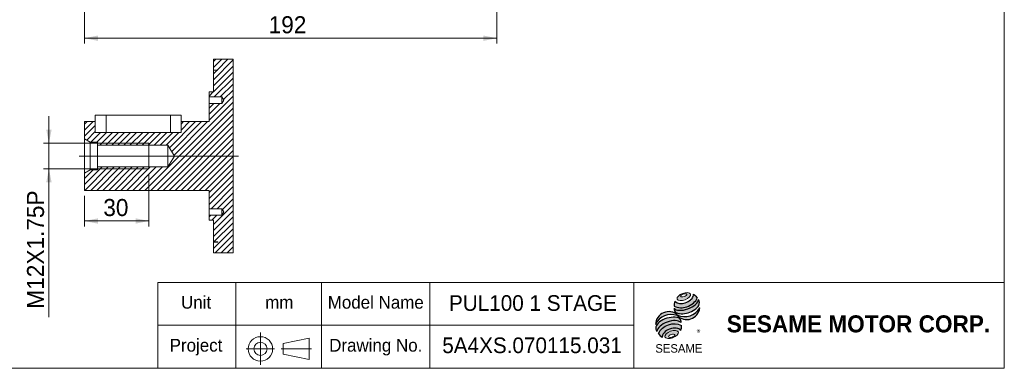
# Model space of a CAD drawing. Header units: millimetres. Extents: x 25 to 718, y 25 to 500.
# Tile 2 of 4: x 259 to 718, y 25 to 187. Entities that reach past the tile are written whole.
import ezdxf

# ---------------------------------------------------------------- set-up
doc = ezdxf.new("R2010")
doc.units = ezdxf.units.MM
doc.header["$LTSCALE"] = 2.5
doc.linetypes.add('CENTERX2', pattern=[20.319999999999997, 12.7, -2.54, 2.54, -2.54])
doc.layers.add('外框線', color=7, linetype='Continuous', lineweight=30)
doc.layers.add('標駐', color=51, linetype='Continuous')
doc.styles.add('SLDTEXTSTYLE0', font='ARIAL.TTF', dxfattribs={"width": 0.948})
doc.styles.add('SLDTEXTSTYLE1', font='MINGLIU.TTC')
doc.styles.add('SLDTEXTSTYLE3', font='ARIALBD.TTF', dxfattribs={"width": 0.948})
doc.dimstyles.new('SLDDIMSTYLE0', dxfattribs={"dimtxt": 7.704956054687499, "dimasz": 6.25, "dimexe": 0, "dimexo": 0.0625, "dimgap": 1.926239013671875, "dimtad": 1, "dimdec": 4, "dimrnd": 1e-09, "dimzin": 12, "dimdsep": 46, "dimtxsty": 'SLDTEXTSTYLE0', "dimsah": 1, "dimcen": 0.09, "dimadec": 0, "dimazin": 0, "dimtfac": 1, "dimtdec": 4, "dimtofl": 0, "dimtmove": 0, "dimatfit": 3, "dimfxl": 0, "dimtolj": 1, "dimtzin": 12, "dimarcsym": 0})
doc.dimstyles.new('SLDDIMSTYLE2', dxfattribs={"dimtxt": 7.704956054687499, "dimasz": 6.25, "dimexe": 0, "dimexo": 0.0625, "dimgap": 1.926239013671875, "dimtad": 1, "dimdec": 4, "dimrnd": 1e-09, "dimzin": 12, "dimdsep": 46, "dimtxsty": 'SLDTEXTSTYLE0', "dimsah": 1, "dimcen": 0.09, "dimadec": 0, "dimazin": 0, "dimtfac": 1, "dimtdec": 4, "dimtofl": 0, "dimtmove": 0, "dimatfit": 3, "dimfxl": 0, "dimtolj": 1, "dimtzin": 12, "dimarcsym": 0})

# ---------------------------------------------------------------- blocks, each defined once
blk = doc.blocks.new('圖塊29')
at = {"linetype": 'Continuous'}
h = blk.add_hatch(color=1, dxfattribs=at)
edge = h.paths.add_edge_path(flags=0)
edge.add_spline(control_points=[(12.74648328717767, 28.33580195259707), (11.18559231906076, 27.76182032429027), (8.618896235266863, 25.10435144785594), (14.13419791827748, 24.56203790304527), (17.98424204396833, 28.54824121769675), (14.30737425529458, 28.90978358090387), (12.74648328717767, 28.33580195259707)], knot_values=[0, 0, 0, 0, 0.25, 0.5, 0.75, 1, 1, 1, 1], weights=[1, 1, 1, 1, 1, 1, 1], degree=3, periodic=0)
edge = h.paths.add_edge_path(flags=0)
edge.add_spline(control_points=[(13.07186467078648, 28.0214938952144), (13.80690021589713, 28.25157091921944), (15.46308223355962, 28.11714953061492), (13.53714198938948, 26.53505530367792), (11.05286896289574, 26.73668738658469), (12.33682912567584, 27.79141687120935), (13.07186467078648, 28.0214938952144)], knot_values=[0, 0, 0, 0, 0.2500000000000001, 0.5000000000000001, 0.75, 1, 1, 1, 1], weights=[1, 1, 1, 1, 1, 1, 1], degree=3, periodic=0)
h = blk.add_hatch(color=1, dxfattribs=at)
edge = h.paths.add_edge_path(flags=0)
edge.add_spline(control_points=[(9.163213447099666, 24.76744459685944), (8.769812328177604, 23.90622371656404), (8.732474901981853, 23.0254322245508), (8.843057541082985, 22.44386565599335)], knot_values=[0, 0, 0, 0, 0.4884105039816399, 0.4884105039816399, 0.4884105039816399, 0.4884105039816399], weights=[1, 1, 1, 1], degree=3, periodic=0)
edge.add_spline(control_points=[(8.843057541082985, 22.44386565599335), (10.62344683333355, 21.44355777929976), (14.07722672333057, 21.44918400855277), (17.67464365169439, 23.49261152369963), (19.22746563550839, 25.28172620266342), (19.45777659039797, 26.16369730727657)], knot_values=[0, 0, 0, 0, 0.4091170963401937, 0.6548043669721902, 0.8514887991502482, 0.8514887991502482, 0.8514887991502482, 0.8514887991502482], weights=[1, 1, 1, 1, 1, 1], degree=3, periodic=0)
edge.add_spline(control_points=[(19.45777659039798, 26.16369730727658), (19.19813658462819, 26.74352114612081), (18.66133743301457, 27.44166792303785), (17.78416057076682, 27.97823620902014)], knot_values=[0, 0, 0, 0, 0.4590419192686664, 0.4590419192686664, 0.4590419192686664, 0.4590419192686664], weights=[1, 1, 1, 1], degree=3, periodic=0)
edge.add_spline(control_points=[(17.78416057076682, 27.97823620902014), (17.81225735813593, 27.61473631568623), (17.63324610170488, 26.54167268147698), (16.29234836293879, 24.97462105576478), (13.40732101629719, 23.44028120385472), (10.26167089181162, 23.38968884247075), (9.163213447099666, 24.76744459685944)], knot_values=[0, 0, 0, 0, 0.08132341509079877, 0.2279594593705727, 0.4332489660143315, 0.8030080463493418, 0.8030080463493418, 0.8030080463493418, 0.8030080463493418], weights=[1, 1, 1, 1, 1, 1, 1], degree=3, periodic=0)
h = blk.add_hatch(color=1, dxfattribs=at)
edge = h.paths.add_edge_path(flags=0)
edge.add_arc((10.79613586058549, 20.98168016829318), 1.990059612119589, 168.3621772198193, 229.4245234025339)
edge.add_ellipse((14.5239557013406, 22.67512801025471), major_axis=(6.085158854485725, 1.984651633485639), ratio=0.5371428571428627, start_angle=205.6784380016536, end_angle=329.3896542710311)
edge.add_arc((17.66474577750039, 23.88553031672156), 2.885592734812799, 336.1521426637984, 392.8409252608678)
edge.add_ellipse((14.37893190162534, 23.70127523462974), major_axis=(5.635519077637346, 2.107190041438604), ratio=0.4437390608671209, start_angle=185.0255637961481, end_angle=352.21713539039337, ccw=False)
h = blk.add_hatch(color=1, dxfattribs=at)
edge = h.paths.add_edge_path(flags=0)
edge.add_arc((13.76079549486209, 25.47890038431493), 7.985217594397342, 244.9498890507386, 330.52495169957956, ccw=False)
edge.add_arc((6.276777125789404, 13.67044648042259), 6.144847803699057, 48.1092454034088, 177.9500526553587)
edge.add_arc((7.380706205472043, 10.53228671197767), 7.985217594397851, 69.43291289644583, 155.1324078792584, ccw=False)
edge.add_arc((14.61032072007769, 22.27281406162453), 6.144847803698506, 223.9443619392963, 353.2429906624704)
h = blk.add_hatch(color=1, dxfattribs=at)
edge = h.paths.add_edge_path(flags=0)
edge.add_ellipse((6.654822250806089, 11.89391986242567), major_axis=(5.812668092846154, 2.207556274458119), ratio=0.5235294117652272, start_angle=14.095136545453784, end_angle=164.8078450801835, ccw=False)
edge.add_arc((9.798175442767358, 15.10560491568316), 2.237252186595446, 351.5308011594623, 401.4061622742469)
edge.add_ellipse((6.450758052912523, 13.4644289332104), major_axis=(6.161694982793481, 1.808012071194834), ratio=0.534461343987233, start_angle=27.40472928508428, end_angle=171.7282428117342)
edge.add_arc((6.630595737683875, 13.40166527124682), 6.537584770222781, 191.0466409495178, 205.75451162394)
h = blk.add_hatch(color=1, dxfattribs=at)
edge = h.paths.add_edge_path(flags=0)
edge.add_spline(control_points=[(12.18070329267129, 13.38858199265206), (8.520097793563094, 15.42907417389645), (3.215685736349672, 13.49803245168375), (1.565984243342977, 9.668750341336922)], knot_values=[0, 0, 0, 0, 1, 1, 1, 1], weights=[1, 1, 1, 1], degree=3, periodic=0)
edge.add_arc((5.464550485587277, 11.58544666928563), 4.344254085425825, 206.1806388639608, 239.0996167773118)
edge.add_ellipse((7.677727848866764, 9.116857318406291), major_axis=(4.352924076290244, 1.62120610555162), ratio=0.6035256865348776, start_angle=7.596570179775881, end_angle=172.3905265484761, ccw=False)
edge.add_arc((7.971660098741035, 12.78493294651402), 4.252109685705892, 336.231156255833, 368.1615451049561)
h = blk.add_hatch(color=1, dxfattribs=at)
edge = h.paths.add_edge_path(flags=0)
edge.add_spline(control_points=[(7.084365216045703, 10.69799413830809), (8.645256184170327, 11.27197576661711), (12.32212397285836, 10.9104334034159), (8.472079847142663, 6.924230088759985), (2.956778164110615, 7.466543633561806), (5.523474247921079, 10.12401250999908), (7.084365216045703, 10.69799413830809)], knot_values=[0, 0, 0, 0, 0.25, 0.5, 0.7500000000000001, 1, 1, 1, 1], weights=[1, 1, 1, 1, 1, 1, 1], degree=3, periodic=0)
edge = h.paths.add_edge_path(flags=0)
edge.add_spline(control_points=[(7.492503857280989, 9.196593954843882), (6.757468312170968, 8.966516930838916), (5.477937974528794, 7.897635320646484), (7.96885573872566, 7.67477504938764), (9.888151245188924, 9.27809746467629), (8.227539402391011, 9.42667097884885), (7.492503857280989, 9.196593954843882)], knot_values=[0, 0, 0, 0, 0.2500000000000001, 0.5, 0.75, 1, 1, 1, 1], weights=[1, 1, 1, 1, 1, 1, 1], degree=3, periodic=0)
at = {"color": 1, "linetype": 'Continuous', "lineweight": 0}
for points in [[(12.74648328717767, 28.33580195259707), (14.30737425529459, 28.90978358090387), (17.98424204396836, 28.54824121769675), (14.13419791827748, 24.56203790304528), (8.61889623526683, 25.10435144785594), (11.18559231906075, 27.76182032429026), (12.74648328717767, 28.33580195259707)], [(13.07186467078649, 28.02149389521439), (13.80690021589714, 28.25157091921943), (15.46308223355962, 28.11714953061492), (13.53714198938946, 26.53505530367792), (11.05286896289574, 26.73668738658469), (12.33682912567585, 27.79141687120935), (13.07186467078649, 28.02149389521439)], [(7.084365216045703, 10.69799413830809), (8.645256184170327, 11.27197576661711), (12.32212397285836, 10.9104334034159), (8.472079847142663, 6.924230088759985), (2.956778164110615, 7.466543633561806), (5.523474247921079, 10.12401250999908), (7.084365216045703, 10.69799413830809)], [(7.492503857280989, 9.196593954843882), (8.227539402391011, 9.42667097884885), (9.888151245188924, 9.27809746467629), (7.96885573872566, 7.67477504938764), (5.477937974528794, 7.897635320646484), (6.757468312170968, 8.966516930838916), (7.492503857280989, 9.196593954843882)]]:
    blk.add_open_spline(points, degree=3, dxfattribs=at)
at = {"layer": '標駐', "color": 1}
for p, q in [((20.70406723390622, 21.48198667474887), (20.63086521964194, 21.40878466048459)), ((3.182278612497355, 7.900181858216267), (3.227608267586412, 7.945511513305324))]:
    blk.add_line(p, q, dxfattribs=at)
for centre, radius, start, end in [((17.66474577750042, 23.88553031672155), 2.885592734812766, 336.1521426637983, 32.95375475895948), ((6.276777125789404, 13.67044648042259), 6.144847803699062, 48.10924540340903, 177.9500526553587), ((7.380706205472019, 10.53228671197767), 7.985217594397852, 69.43291289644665, 155.1324078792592), ((10.79613586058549, 20.98168016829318), 1.990059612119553, 167.9158934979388, 229.4245234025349), ((14.61032072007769, 22.27281406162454), 6.144847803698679, 223.9443619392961, 353.2429906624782), ((13.76079549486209, 25.47890038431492), 7.98521759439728, 244.9498890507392, 330.5249516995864), ((9.798175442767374, 15.10560491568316), 2.237252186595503, 351.5308011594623, 41.40616227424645), ((6.630595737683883, 13.40166527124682), 6.537584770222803, 191.0466409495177, 205.7545116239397), ((5.464550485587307, 11.58544666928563), 4.344254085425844, 206.1806388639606, 239.0996167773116), ((7.971660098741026, 12.78493294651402), 4.252109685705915, 336.2311562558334, 8.161545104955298)]:
    blk.add_arc(centre, radius, start, end, dxfattribs=at)
for centre, major_axis, ratio, start_param, end_param in [((14.37893190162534, 23.70127523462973), (5.635519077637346, 2.107190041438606), 0.4437390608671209, 3.229063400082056, 6.147574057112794), ((14.5239557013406, 22.67512801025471), (6.085158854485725, 1.98465163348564), 0.5371428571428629, 3.589765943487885, 5.748933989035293), ((6.450758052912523, 13.4644289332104), (6.161694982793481, 1.808012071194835), 0.5344613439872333, 0.4783027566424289, 2.997223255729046), ((6.654822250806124, 11.89391986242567), (5.812668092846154, 2.207556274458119), 0.5235294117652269, 0.2460065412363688, 2.87643952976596), ((7.677727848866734, 9.11685731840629), (4.352924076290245, 1.621206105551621), 0.6035256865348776, 0.1325851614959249, 3.008782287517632)]:
    blk.add_ellipse(centre, major_axis=major_axis, ratio=ratio, start_param=start_param, end_param=end_param, dxfattribs=at)
for points, knots in [([(9.163213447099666, 24.76744459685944), (10.26167089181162, 23.38968884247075), (13.40732101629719, 23.44028120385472), (16.29234836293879, 24.97462105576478), (17.63324610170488, 26.54167268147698), (17.81225735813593, 27.61473631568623), (17.78416057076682, 27.97823620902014)], [0, 0, 0, 0, 0.3697590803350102, 0.575048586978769, 0.721684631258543, 0.8030080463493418, 0.8030080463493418, 0.8030080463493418, 0.8030080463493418]), ([(8.843057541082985, 22.44386565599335), (10.62344683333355, 21.44355777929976), (14.07722672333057, 21.44918400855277), (17.67464365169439, 23.49261152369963), (19.22746563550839, 25.28172620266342), (19.45777659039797, 26.16369730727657)], [0, 0, 0, 0, 0.4091170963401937, 0.6548043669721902, 0.8514887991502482, 0.8514887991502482, 0.8514887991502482, 0.8514887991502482])]:
    blk.add_open_spline(points, degree=3, knots=knots, dxfattribs=at)
for points in [[(17.78416057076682, 27.97823620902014), (18.66133743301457, 27.44166792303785), (19.19813658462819, 26.74352114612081), (19.45777659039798, 26.16369730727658)], [(9.163213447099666, 24.76744459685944), (8.769812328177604, 23.90622371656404), (8.732474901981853, 23.0254322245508), (8.843057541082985, 22.44386565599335)], [(1.565984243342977, 9.668750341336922), (3.21568573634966, 13.49803245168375), (8.52009779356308, 15.42907417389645), (12.18070329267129, 13.38858199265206)]]:
    blk.add_open_spline(points, degree=3, dxfattribs=at)
at = {"layer": '標駐', "color": 1, "attachment_point": 1}
for s, insert, char_height, style in [('®', (19.24732192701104, 11.44031469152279), 2.645833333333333, 'SLDTEXTSTYLE1'), ('SESAME', (0.02756526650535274, 4.69976788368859), 3.968749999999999, 'SLDTEXTSTYLE0')]:
    blk.add_mtext(s, dxfattribs=dict(at, insert=insert, char_height=char_height, style=style))
blk = doc.blocks.new('*D21')
at = {"color": 7, "linetype": 'Continuous', "lineweight": 0}
for p, q in [((289.2627717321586, 288.0266266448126), (289.2627717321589, 176.1099599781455)), ((481.2627717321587, 247.5266266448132), (481.262771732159, 176.1099599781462)), ((481.262771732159, 178.6099599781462), (289.2627717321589, 178.6099599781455))]:
    blk.add_line(p, q, dxfattribs=at)
for points in [[(289.2627717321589, 178.6099599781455), (295.5127717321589, 177.3599599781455), (295.5127717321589, 179.8599599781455)], [(481.262771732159, 178.6099599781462), (475.012771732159, 179.8599599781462), (475.012771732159, 177.3599599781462)]]:
    blk.add_solid(points, dxfattribs=at)
at = {"color": 7, "linetype": 'Continuous', "lineweight": 0, "insert": (375.000442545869, 188.8419351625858), "char_height": 7.937499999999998, "attachment_point": 1, "style": 'SLDTEXTSTYLE0'}
blk.add_mtext('192', dxfattribs=at)
blk = doc.blocks.new('SW_HATCH_0')
at = {"color": 0, "linetype": 'Continuous', "lineweight": 0}
for p, q in [((-6.486058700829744, 86.12283505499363), (-2.608892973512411, 90.00000543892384)), ((-6.486058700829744, 88.92916608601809), (-5.415219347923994, 90.00000543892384)), ((-6.486058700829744, 80.51017299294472), (2.688218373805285, 89.68445006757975)), ((-4.777561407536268, 85.02500131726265), (0.1974403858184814, 90.00000543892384)), ((-6.486058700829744, 77.70384661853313), (2.688218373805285, 86.87812369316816)), ((-6.486058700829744, 83.31650635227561), (-4.802558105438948, 84.9999999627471)), ((-6.486058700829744, 74.89751325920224), (2.688218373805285, 84.07178800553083)), ((-6.077240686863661, 72.5000025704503), (2.688218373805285, 81.26546163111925)), ((-3.270909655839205, 72.5000025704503), (2.688218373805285, 78.4591306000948)), ((-8.486059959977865, 72.89751432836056), (-6.583572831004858, 74.80000145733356)), ((-1.727323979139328, 71.23725721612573), (2.688218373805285, 75.65280189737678)), ((-38.35192183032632, 29.0000019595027), (2.688218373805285, 70.0401421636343)), ((-8.486059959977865, 61.67219486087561), (2.688218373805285, 72.84647086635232)), ((-8.486059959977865, 64.47852472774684), (-3.46458051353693, 69.50000301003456)), ((-8.486059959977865, 67.28485459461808), (-6.270911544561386, 69.50000301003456)), ((-35.54559079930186, 29.0000019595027), (2.688218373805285, 67.23381113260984)), ((-32.73926442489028, 29.0000019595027), (2.688218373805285, 64.4274812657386)), ((-66.48605922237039, 56.99246423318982), (-62.47852230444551, 61.00000347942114)), ((-66.48605922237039, 59.79879526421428), (-65.28484867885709, 61.00000347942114)), ((-29.93293339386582, 29.0000019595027), (2.688218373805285, 61.62115139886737)), ((-26.96093404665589, 48.80997876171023), (-14.77090874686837, 61.00000347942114)), ((-25.90761752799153, 47.0569655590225), (-11.96458237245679, 61.00000347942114)), ((-24.85430100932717, 45.30395221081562), (-9.158251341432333, 61.00000347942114)), ((-21.48606115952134, 57.09118442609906), (-17.57723977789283, 61.00000347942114)), ((-21.48606115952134, 59.8975142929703), (-20.38357080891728, 61.00000347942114)), ((-66.48605922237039, 54.18613436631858), (-61.48605840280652, 59.18613518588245)), ((-65.45889424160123, 52.40696889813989), (-61.48605840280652, 56.37980531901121)), ((-63.55952704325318, 51.50000273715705), (-59.05953468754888, 56.00000265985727)), ((-60.7532006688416, 51.50000273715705), (-56.25319899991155, 56.00000265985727)), ((-59.34687564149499, 50.1000031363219), (-53.44687262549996, 56.00000265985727)), ((-56.54053995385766, 50.1000031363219), (-50.64054625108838, 56.00000265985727)), ((-53.73421357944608, 50.1000031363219), (-47.83421056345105, 56.00000265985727)), ((-50.92787789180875, 50.1000031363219), (-45.0278795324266, 56.00000265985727)), ((-48.12155151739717, 50.1000031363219), (-42.22154850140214, 56.00000265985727)), ((-45.31521582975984, 50.1000031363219), (-39.41522212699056, 56.00000265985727)), ((-42.50888945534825, 50.1000031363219), (-36.60889575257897, 56.00000265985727)), ((-39.70256308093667, 50.1000031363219), (-33.80256006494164, 56.00000265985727)), ((-36.89623204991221, 50.1000031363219), (-30.99622903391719, 56.00000265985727)), ((-34.08989636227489, 50.1000031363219), (-28.18990265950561, 56.00000265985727)), ((-31.2835699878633, 50.1000031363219), (-25.38357162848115, 56.00000265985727)), ((-28.47723895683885, 50.1000031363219), (-22.57724059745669, 56.00000265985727)), ((-27.12659770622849, 29.0000019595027), (2.688218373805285, 58.81482036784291)), ((-24.32027133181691, 29.0000019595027), (2.688218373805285, 56.00849050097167)), ((-21.51394030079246, 29.0000019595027), (2.688218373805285, 53.20216063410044)), ((-18.707609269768, 29.0000019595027), (2.688218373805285, 50.39583134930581)), ((-15.90127823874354, 29.0000019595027), (2.688218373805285, 47.58950119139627)), ((-13.09495186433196, 29.0000019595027), (2.688218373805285, 44.7831711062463)), ((-10.2886208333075, 29.0000019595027), (2.688218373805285, 41.97684116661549)), ((-66.48605922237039, 31.73549426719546), (-58.32154536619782, 39.90000230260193)), ((-66.48605922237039, 34.54182529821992), (-62.52788240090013, 38.50000270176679)), ((-66.41521351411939, 29.0000019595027), (-55.51521899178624, 39.90000230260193)), ((-63.6088871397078, 29.0000019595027), (-52.70889261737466, 39.90000230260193)), ((-60.80256076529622, 29.0000019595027), (-49.90256624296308, 39.90000230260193)), ((-57.99623439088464, 29.0000019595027), (-47.09623055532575, 39.90000230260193)), ((-55.18990801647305, 29.0000019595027), (-44.28989952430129, 39.90000230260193)), ((-52.38357232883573, 29.0000019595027), (-41.48356849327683, 39.90000230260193)), ((-49.5772366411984, 29.0000019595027), (-38.67724211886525, 39.90000230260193)), ((-46.77091026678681, 29.0000019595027), (-35.87091574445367, 39.90000230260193)), ((-43.96458389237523, 29.0000019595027), (-33.06458005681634, 39.90000230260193)), ((-41.1582482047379, 29.0000019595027), (-30.25824902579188, 39.90000230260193)), ((-8.486059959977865, 27.99623413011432), (2.688218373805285, 39.17051129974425)), ((-8.486059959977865, 25.18990309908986), (2.688218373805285, 36.3641808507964)), ((-8.486059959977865, 22.38357439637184), (2.688218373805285, 33.55785040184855)), ((-7.563300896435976, 20.50000242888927), (2.688218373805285, 30.75152053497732)), ((-4.75696986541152, 20.50000242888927), (2.688218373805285, 27.94518950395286)), ((-2.285097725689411, 20.16554586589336), (2.688218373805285, 25.13885963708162)), ((-6.486058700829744, 13.15825618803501), (2.688218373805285, 22.33252860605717)), ((-6.486058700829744, 10.35192282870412), (2.688218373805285, 19.52620223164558)), ((-8.486059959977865, 16.77091233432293), (-7.756969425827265, 17.50000286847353)), ((-7.250641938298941, 15.20000398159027), (-4.950638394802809, 17.50000286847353)), ((-6.486058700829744, 7.545594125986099), (2.688218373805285, 16.71987120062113)), ((-6.225318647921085, 5.000005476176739), (2.688218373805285, 13.91354016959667)), ((-6.486058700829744, 1.93293672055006), (2.688218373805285, 11.10721146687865)), ((-6.486058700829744, 4.739263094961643), (-6.250317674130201, 4.975004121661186)), ((-5.612659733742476, 0), (2.688218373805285, 8.30087810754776)), ((-2.806328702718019, 0), (2.688218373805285, 5.494551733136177)), ((0, 0), (2.688218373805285, 2.688220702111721))]:
    blk.add_line(p, q, dxfattribs=at)
blk = doc.blocks.new('*D42')
at = {"color": 7, "linetype": 'Continuous', "lineweight": 0}
for p, q in [((319.2627717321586, 115.2853766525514), (319.2627717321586, 91.05032407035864)), ((289.2627717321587, 105.2853766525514), (289.2627717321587, 91.05032407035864)), ((289.2627717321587, 93.55032407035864), (319.2627717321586, 93.55032407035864))]:
    blk.add_line(p, q, dxfattribs=at)
for points in [[(289.2627717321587, 93.55032407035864), (295.5127717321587, 92.30032407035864), (295.5127717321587, 94.80032407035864)], [(319.2627717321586, 93.55032407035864), (313.0127717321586, 94.80032407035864), (313.0127717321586, 92.30032407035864)]]:
    blk.add_solid(points, dxfattribs=at)
at = {"color": 7, "linetype": 'Continuous', "lineweight": 0, "insert": (298.0152143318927, 103.7822992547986), "char_height": 7.937499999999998, "attachment_point": 1, "style": 'SLDTEXTSTYLE0'}
blk.add_mtext('30', dxfattribs=at)
blk = doc.blocks.new('*D43')
at = {"color": 7, "linetype": 'Continuous', "lineweight": 0}
for p, q in [((272.6914500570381, 129.7853766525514), (272.6914500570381, 142.2853766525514)), ((316.7627717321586, 129.7853766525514), (270.1914500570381, 129.7853766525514)), ((272.6914500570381, 129.7853766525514), (272.6914500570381, 117.7853766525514)), ((316.7627717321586, 117.7853766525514), (270.1914500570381, 117.7853766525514)), ((272.6914500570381, 117.7853766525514), (272.6914500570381, 48.75015174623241))]:
    blk.add_line(p, q, dxfattribs=at)
for points in [[(272.6914500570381, 129.7853766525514), (273.9414500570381, 136.0353766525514), (271.4414500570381, 136.0353766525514)], [(272.6914500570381, 117.7853766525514), (271.4414500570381, 111.5353766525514), (273.9414500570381, 111.5353766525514)]]:
    blk.add_solid(points, dxfattribs=at)
at = {"color": 7, "linetype": 'Continuous', "lineweight": 0, "char_height": 7.937499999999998, "attachment_point": 1, "rotation": 90.00000000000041, "style": 'SLDTEXTSTYLE0'}
for s, insert in [('X1.75P', (262.4594748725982, 73.284309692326)), ('12', (262.4594748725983, 61.53395432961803)), ('M', (262.4594748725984, 52.71890174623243))]:
    blk.add_mtext(s, dxfattribs=dict(at, insert=insert))

msp = doc.modelspace()

# ---------------------------------------------------------------- linework, layer by layer
at = {"color": 7, "linetype": 'Continuous', "lineweight": 0}
for p, q in [((717.5, 500.0000000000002), (717.5, 25.00000000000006)), ((358.4370490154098, 78.78537393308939), (358.4370490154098, 168.7853793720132)), ((399.6253317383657, 25.11971181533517), (399.6253317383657, 65.00000000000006)), ((717.5, 65.00000000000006), (399.6253317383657, 65.00000000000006)), ((450, 25.00000000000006), (450, 65.00000000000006)), ((545.0000000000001, 25.00000000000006), (545.0000000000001, 65.00000000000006)), ((545.0000000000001, 45.00000000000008), (399.6253317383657, 45.00000000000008)), ((25.00000000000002, 25.00000000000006), (717.5, 25.00000000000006))]:
    msp.add_line(p, q, dxfattribs=at)
at = {"color": 7, "linetype": 'Continuous', "lineweight": 15}
for p, q in [((349.2627719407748, 168.7853793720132), (358.4370490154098, 168.7853793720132)), ((349.2627719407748, 163.8103752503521), (349.2627719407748, 168.7853793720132)), ((351.26276854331, 163.8103752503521), (349.2627719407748, 163.8103752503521)), ((349.2627719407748, 163.7853738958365), (349.2627719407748, 163.8103752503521)), ((349.2627719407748, 153.585375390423), (349.2627719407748, 163.7853738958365)), ((349.2627719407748, 163.7853738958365), (351.26276854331, 163.7853738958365)), ((351.26276854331, 163.7853738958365), (351.26276854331, 163.8103752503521)), ((347.2627660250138, 151.2853765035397), (347.2627660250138, 153.585375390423)), ((347.2627660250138, 153.585375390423), (349.2627719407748, 153.585375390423)), ((353.2627721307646, 151.2853765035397), (347.2627660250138, 151.2853765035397)), ((347.2627660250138, 151.2853765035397), (347.2627660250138, 148.285376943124)), ((354.1640618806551, 149.7853767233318), (353.2627721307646, 151.2853765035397)), ((353.2627721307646, 151.2853765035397), (353.2627721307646, 148.285376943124)), ((347.2627660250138, 139.7853774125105), (347.2627660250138, 148.285376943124)), ((347.2627660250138, 148.285376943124), (353.2627721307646, 148.285376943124)), ((353.2627721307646, 148.285376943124), (354.1640618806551, 149.7853767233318)), ((294.262772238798, 142.7853758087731), (294.262772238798, 134.7853765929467)), ((299.2627823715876, 142.7853758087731), (294.262772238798, 142.7853758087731)), ((299.2627823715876, 134.7853765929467), (299.2627823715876, 142.7853758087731)), ((329.2627686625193, 142.7853758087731), (299.2627823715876, 142.7853758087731)), ((329.2627686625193, 134.7853765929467), (329.2627686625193, 142.7853758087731)), ((334.2627694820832, 142.7853758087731), (329.2627686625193, 142.7853758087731)), ((334.2627694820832, 134.7853765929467), (334.2627694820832, 142.7853758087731)), ((289.2627714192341, 139.7853774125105), (294.262772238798, 139.7853774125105)), ((289.2627714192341, 131.7853770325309), (289.2627714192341, 139.7853774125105)), ((294.262772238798, 134.7853765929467), (294.262772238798, 139.7853774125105)), ((334.2627694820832, 139.7853774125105), (347.2627660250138, 139.7853774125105)), ((334.2627694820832, 139.7853774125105), (334.2627694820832, 134.7853765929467)), ((299.2627823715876, 134.7853765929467), (294.262772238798, 134.7853765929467)), ((329.2627686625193, 134.7853765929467), (299.2627823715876, 134.7853765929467)), ((334.2627694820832, 134.7853765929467), (329.2627686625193, 134.7853765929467)), ((291.8608540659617, 130.2853766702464), (289.2627714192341, 131.7853770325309)), ((289.2627714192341, 115.7853762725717), (289.2627714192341, 131.7853770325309)), ((295.2627705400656, 130.2853766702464), (291.8608540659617, 130.2853766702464)), ((291.8608540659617, 117.2853766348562), (291.8608540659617, 130.2853766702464)), ((295.2627705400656, 128.8853770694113), (295.2627705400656, 130.2853766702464)), ((328.0127707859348, 128.8853770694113), (295.2627705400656, 128.8853770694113)), ((295.2627705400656, 128.8853770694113), (295.2627705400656, 118.6853762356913)), ((295.2627717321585, 129.7853766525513), (319.2627717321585, 129.7853766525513)), ((295.2627717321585, 129.7853766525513), (295.2627717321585, 117.7853766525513)), ((319.2627717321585, 129.7853766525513), (319.2627717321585, 117.7853766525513)), ((331.0771573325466, 123.7853766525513), (328.0127707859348, 128.8853770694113)), ((328.0127707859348, 128.8853770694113), (328.0127707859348, 118.6853762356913)), ((328.0127707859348, 118.6853762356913), (331.0771573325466, 123.7853766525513)), ((289.2627714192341, 115.7853762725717), (291.8608540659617, 117.2853766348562)), ((289.2627714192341, 107.7853758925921), (289.2627714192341, 115.7853762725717)), ((291.8608540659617, 117.2853766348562), (295.2627705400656, 117.2853766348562)), ((295.2627705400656, 117.2853766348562), (295.2627705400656, 118.6853762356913)), ((295.2627705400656, 118.6853762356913), (328.0127707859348, 118.6853762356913)), ((295.2627717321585, 117.7853766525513), (319.2627717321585, 117.7853766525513)), ((347.2627660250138, 107.7853758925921), (289.2627714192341, 107.7853758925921)), ((347.2627660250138, 99.28537636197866), (347.2627660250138, 107.7853758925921)), ((353.2627721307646, 99.28537636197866), (347.2627660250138, 99.28537636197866)), ((347.2627660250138, 99.28537636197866), (347.2627660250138, 96.28537680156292)), ((347.2627660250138, 93.98537791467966), (347.2627660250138, 96.28537680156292)), ((347.2627660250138, 96.28537680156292), (353.2627721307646, 96.28537680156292)), ((354.1640618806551, 97.78537658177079), (353.2627721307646, 99.28537636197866)), ((353.2627721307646, 99.28537636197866), (353.2627721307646, 96.28537680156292)), ((353.2627721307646, 96.28537680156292), (354.1640618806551, 97.78537658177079)), ((349.2627719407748, 93.98537791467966), (347.2627660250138, 93.98537791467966)), ((349.2627719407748, 83.78537940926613), (349.2627719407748, 93.98537791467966)), ((351.26276854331, 83.78537940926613), (349.2627719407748, 83.78537940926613)), ((349.2627719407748, 83.76037805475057), (349.2627719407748, 83.78537940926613)), ((349.2627719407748, 78.78537393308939), (349.2627719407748, 83.76037805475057)), ((349.2627719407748, 83.76037805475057), (351.26276854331, 83.76037805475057)), ((351.26276854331, 83.76037805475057), (351.26276854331, 83.78537940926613)), ((358.4370490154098, 78.78537393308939), (349.2627719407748, 78.78537393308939))]:
    msp.add_line(p, q, dxfattribs=at)
at = {"color": 7, "linetype": 'CENTERX2', "lineweight": 0, "ltscale": 2.5}
msp.add_line((360.9370475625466, 123.7853766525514), (286.7296205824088, 123.7853766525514), dxfattribs=at)
at = {"layer": '外框線', "color": 7, "lineweight": 0}
for p, q in [((323.4041271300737, 65.00000000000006), (323.4041271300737, 25.00000000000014)), ((400.0628626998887, 65.00000000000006), (323.4041271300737, 65.00000000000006)), ((359.6920613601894, 65.00000000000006), (359.6920613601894, 25.00000000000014)), ((400.0628626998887, 45.00000000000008), (323.4041271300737, 45.00000000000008)), ((381.7146711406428, 36.54237873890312), (393.9099079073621, 39.04237873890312)), ((393.9099079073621, 39.04237873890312), (393.9099079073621, 29.04237873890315)), ((381.7146711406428, 36.54237873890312), (381.7146711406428, 31.54237873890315)), ((381.7146711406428, 31.54237873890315), (393.9099079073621, 29.04237873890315))]:
    msp.add_line(p, q, dxfattribs=at)
at = {"layer": '外框線', "color": 7, "linetype": 'CENTERX2', "lineweight": 0}
for p, q in [((371.1577058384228, 41.68670390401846), (371.1577058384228, 26.65160484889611)), ((364.5942750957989, 34.03326095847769), (377.7572032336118, 34.03326095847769)), ((380.8220250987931, 34.03326095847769), (394.9932846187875, 34.03326095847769))]:
    msp.add_line(p, q, dxfattribs=at)
at = {"layer": '外框線', "color": 7, "lineweight": 0}
for radius in [5.683458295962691, 3.063295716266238]:
    msp.add_circle((371.1577058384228, 34.03326095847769), radius, dxfattribs=at)

# ---------------------------------------------------------------- block references
at = {"color": 7, "linetype": 'Continuous', "lineweight": 0}
msp.add_blockref('SW_HATCH_0', (355.7488306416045, 78.78537393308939), dxfattribs=at)
at = {"color": 7, "linetype": 'Continuous'}
msp.add_blockref('圖塊29', (554.984240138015, 31.54237873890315), dxfattribs=at)

# ---------------------------------------------------------------- texts
at = {"color": 7, "linetype": 'Continuous', "lineweight": 0, "attachment_point": 1}
for s, insert, char_height, style in [('Unit', (334.1944445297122, 58.70508414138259), 5.953124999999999, 'SLDTEXTSTYLE0'), ('mm', (373.3854164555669, 58.70508414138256), 5.953124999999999, 'SLDTEXTSTYLE0'), ('Model Name', (402.5104154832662, 58.70508414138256), 5.953124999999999, 'SLDTEXTSTYLE0'), ('PUL100 1 STAGE', (458.9431603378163, 59.01502459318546), 7.276041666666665, 'SLDTEXTSTYLE0'), ('SESAME MOTOR CORP.', (588.2638838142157, 49.64864197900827), 7.937499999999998, 'SLDTEXTSTYLE3'), ('Project', (328.9027779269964, 38.70508414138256), 5.953124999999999, 'SLDTEXTSTYLE0'), ('Drawing No.', (403.1718757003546, 38.70508414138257), 5.953124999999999, 'SLDTEXTSTYLE0'), ('5A4XS.070115.031', (455.822990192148, 39.34104568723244), 7.276041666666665, 'SLDTEXTSTYLE0')]:
    msp.add_mtext(s, dxfattribs=dict(at, insert=insert, char_height=char_height, style=style))

# ---------------------------------------------------------------- dimensions: what is measured, and where the dimension line sits
at = {"color": 7, "linetype": 'Continuous', "lineweight": 0}
dim = msp.add_linear_dim(base=(289.262771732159, 178.6099599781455), p1=(481.2627717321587, 250.0266266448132), p2=(289.2627717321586, 290.5266266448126), angle=2.035554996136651e-13, dimstyle='SLDDIMSTYLE2', dxfattribs=at)
dim.commit()
dim.dimension.update_dxf_attribs({"geometry": '*D21', "text_midpoint": (383.8154951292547, 178.6099599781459), "dimtype": 160})
dim = msp.add_linear_dim(base=(272.691450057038, 117.7853766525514), p1=(319.2627717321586, 129.7853766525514), p2=(319.2627717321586, 117.7853766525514), angle=90.0000000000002, text='M<>X1.75P', dimstyle='SLDDIMSTYLE0', dxfattribs=at)
dim.commit()
dim.dimension.update_dxf_attribs({"geometry": '*D43', "text_midpoint": (272.691450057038, 80.34366715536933), "dimtype": 160})
dim = msp.add_linear_dim(base=(319.2627717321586, 93.55032407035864), p1=(289.2627717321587, 107.7853766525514), p2=(319.2627717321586, 117.7853766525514), dimstyle='SLDDIMSTYLE2', dxfattribs=at)
dim.commit()
dim.dimension.update_dxf_attribs({"geometry": '*D42', "text_midpoint": (303.8903920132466, 93.55032407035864), "dimtype": 160})

doc.saveas('drawing.dxf')
